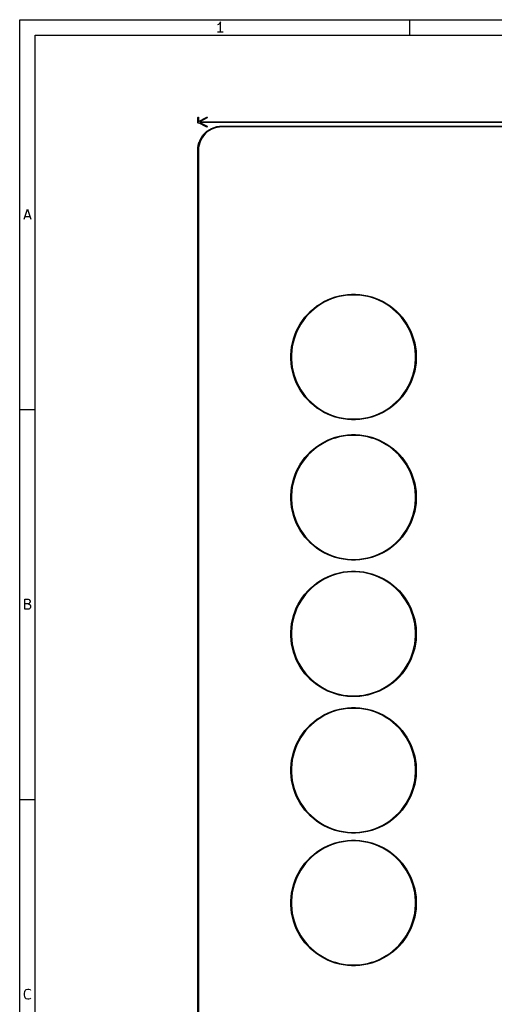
# Model space of a CAD drawing. Header units: inches. Extents: x 0.4 to 11.3, y -7.9 to -0.4.
# Tile 2 of 6: x 0.4 to 2.8, y -5.4 to -0.4. Entities that reach past the tile are written whole.
import ezdxf

# ---------------------------------------------------------------- set-up
doc = ezdxf.new("R2010")
doc.units = ezdxf.units.IN
doc.header["$MEASUREMENT"] = 0
doc.layers.add('Adhesive', color=254, linetype='CONTINUOUS', true_color=0xb4dbd2)

msp = doc.modelspace()

# ---------------------------------------------------------------- linework, layer by layer
at = {"layer": 'Adhesive', "linetype": 'CONTINUOUS'}
for p, q in [((1.2924, -0.8875), (1.2926, -0.8868)), ((1.2924, -0.9135), (1.2924, -0.8875)), ((1.2926, -0.8868), (1.2937, -0.8857)), ((1.2937, -0.8857), (1.2952, -0.8857)), ((1.2952, -0.8857), (1.2962, -0.8868)), ((1.2962, -0.8868), (1.2964, -0.8875)), ((1.2964, -0.9074), (1.3379, -0.8858)), ((1.2964, -0.8875), (1.2964, -0.9074)), ((1.3397, -0.8893), (1.3025, -0.9087)), ((1.3379, -0.8858), (1.3386, -0.8856)), ((1.3386, -0.8856), (1.34, -0.886)), ((1.3403, -0.8888), (1.3397, -0.8893)), ((1.34, -0.886), (1.3407, -0.8874)), ((1.3407, -0.8874), (1.3403, -0.8888)), ((1.2926, -0.9142), (1.2924, -0.9135)), ((1.2937, -0.9153), (1.2926, -0.9142)), ((1.2952, -0.9153), (1.2937, -0.9153)), ((1.2962, -0.9142), (1.2952, -0.9153)), ((1.2963, -0.9138), (1.2962, -0.9142)), ((1.3379, -0.9355), (1.2963, -0.9138)), ((1.3025, -0.9087), (10.5457, -0.9087)), ((10.5457, -0.9126), (1.3025, -0.9126)), ((1.3025, -0.9126), (1.3397, -0.932)), ((1.3386, -0.9357), (1.3379, -0.9355)), ((1.34, -0.9352), (1.3386, -0.9357)), ((1.3397, -0.932), (1.3403, -0.9325)), ((1.3407, -0.9339), (1.34, -0.9352)), ((1.3403, -0.9325), (1.3407, -0.9339)), ((1.3496, -0.949), (1.3617, -0.9425)), ((1.3617, -0.9425), (1.3618, -0.9425)), ((1.3618, -0.9425), (1.3619, -0.9424)), ((1.3619, -0.9424), (1.3746, -0.9373)), ((1.376, -0.941), (1.3634, -0.946)), ((1.3746, -0.9373), (1.3748, -0.9373)), ((1.3748, -0.9373), (1.3749, -0.9373)), ((1.3749, -0.9373), (1.3881, -0.9337)), ((1.389, -0.9375), (1.376, -0.941)), ((1.3881, -0.9337), (1.3882, -0.9337)), ((1.3882, -0.9337), (1.3884, -0.9337)), ((1.3884, -0.9337), (1.4019, -0.9317)), ((1.4024, -0.9356), (1.389, -0.9375)), ((1.4019, -0.9317), (1.402, -0.9317)), ((1.402, -0.9317), (1.4021, -0.9316)), ((1.4021, -0.9316), (1.4124, -0.9312)), ((1.4126, -0.9351), (1.4024, -0.9356)), ((1.4124, -0.9312), (1.4125, -0.9312)), ((1.4125, -0.9312), (1.4125, -0.9312)), ((1.4125, -0.9312), (10.4356, -0.9312)), ((10.4356, -0.9351), (1.4126, -0.9351)), ((1.3037, -1.0004), (1.3103, -0.9883)), ((1.3137, -0.9903), (1.3073, -1.0022)), ((1.3103, -0.9882), (1.3104, -0.9881)), ((1.3103, -0.9883), (1.3103, -0.9882)), ((1.3104, -0.9881), (1.3183, -0.9769)), ((1.3214, -0.9792), (1.3137, -0.9903)), ((1.3183, -0.9768), (1.3184, -0.9767)), ((1.3183, -0.9769), (1.3183, -0.9768)), ((1.3184, -0.9767), (1.3275, -0.9664)), ((1.3304, -0.9691), (1.3214, -0.9792)), ((1.3275, -0.9664), (1.3276, -0.9664)), ((1.3276, -0.9664), (1.3277, -0.9663)), ((1.3277, -0.9663), (1.338, -0.9572)), ((1.3405, -0.9602), (1.3304, -0.9691)), ((1.338, -0.9572), (1.3381, -0.9571)), ((1.3381, -0.957), (1.3494, -0.9491)), ((1.3381, -0.9571), (1.3381, -0.957)), ((1.3516, -0.9524), (1.3405, -0.9602)), ((1.3494, -0.9491), (1.3495, -0.9491)), ((1.3495, -0.9491), (1.3496, -0.949)), ((1.3634, -0.946), (1.3516, -0.9524)), ((1.2924, -1.0512), (1.2929, -1.0409)), ((1.2929, -1.0407), (1.2949, -1.0271)), ((1.2929, -1.0408), (1.2929, -1.0407)), ((1.2929, -1.0409), (1.2929, -1.0408)), ((1.2949, -1.0269), (1.2985, -1.0136)), ((1.2949, -1.027), (1.2949, -1.0269)), ((1.2949, -1.0271), (1.2949, -1.027)), ((1.2968, -1.0412), (1.2964, -1.0513)), ((1.2988, -1.0278), (1.2968, -1.0412)), ((1.2985, -1.0136), (1.2986, -1.0135)), ((1.2986, -1.0134), (1.3036, -1.0006)), ((1.2986, -1.0135), (1.2986, -1.0134)), ((1.3023, -1.0147), (1.2988, -1.0278)), ((1.3073, -1.0022), (1.3023, -1.0147)), ((1.3036, -1.0006), (1.3037, -1.0005)), ((1.3037, -1.0005), (1.3037, -1.0004)), ((1.2924, -1.0513), (1.2924, -1.0512)), ((1.2924, -1.0512), (1.2924, -1.0512)), ((1.2924, -6.1086), (1.2924, -1.0513)), ((1.2964, -1.0513), (1.2964, -6.1086)), ((1.9862, -1.7932), (2.0063, -1.7878)), ((2.0063, -1.7878), (2.0266, -1.7838)), ((2.0272, -1.7875), (2.0071, -1.7915)), ((2.0266, -1.7838), (2.0472, -1.7811)), ((2.0476, -1.7848), (2.0272, -1.7875)), ((2.0472, -1.7811), (2.0679, -1.7797)), ((2.068, -1.7835), (2.0476, -1.7848)), ((2.0679, -1.7797), (2.0886, -1.7797)), ((2.0885, -1.7835), (2.068, -1.7835)), ((2.1089, -1.7848), (2.0885, -1.7835)), ((2.0886, -1.7797), (2.1093, -1.7811)), ((2.1293, -1.7875), (2.1089, -1.7848)), ((2.1093, -1.7811), (2.1299, -1.7838)), ((2.1494, -1.7915), (2.1293, -1.7875)), ((2.1299, -1.7838), (2.1502, -1.7878)), ((2.1502, -1.7878), (2.1702, -1.7932)), ((1.8772, -1.8515), (1.8936, -1.8388)), ((1.8936, -1.8388), (1.9109, -1.8273)), ((1.9129, -1.8305), (1.8958, -1.8419)), ((1.9109, -1.8273), (1.9288, -1.817)), ((1.9306, -1.8203), (1.9129, -1.8305)), ((1.9288, -1.817), (1.9474, -1.8078)), ((1.949, -1.8112), (1.9306, -1.8203)), ((1.9474, -1.8078), (1.9666, -1.7998)), ((1.9679, -1.8034), (1.949, -1.8112)), ((1.9666, -1.7998), (1.9862, -1.7932)), ((1.9873, -1.7968), (1.9679, -1.8034)), ((2.0071, -1.7915), (1.9873, -1.7968)), ((2.1692, -1.7968), (2.1494, -1.7915)), ((2.1886, -1.8034), (2.1692, -1.7968)), ((2.1702, -1.7932), (2.1899, -1.7998)), ((2.2075, -1.8112), (2.1886, -1.8034)), ((2.1899, -1.7998), (2.209, -1.8078)), ((2.2259, -1.8203), (2.2075, -1.8112)), ((2.209, -1.8078), (2.2276, -1.817)), ((2.2436, -1.8305), (2.2259, -1.8203)), ((2.2276, -1.817), (2.2456, -1.8273)), ((2.2607, -1.8419), (2.2436, -1.8305)), ((2.2456, -1.8273), (2.2629, -1.8388)), ((2.2629, -1.8388), (2.2793, -1.8515)), ((1.8333, -1.8954), (1.8469, -1.8798)), ((1.8497, -1.8824), (1.8362, -1.8978)), ((1.8469, -1.8798), (1.8616, -1.8651)), ((1.8642, -1.8679), (1.8497, -1.8824)), ((1.8616, -1.8651), (1.8772, -1.8515)), ((1.8796, -1.8544), (1.8642, -1.8679)), ((1.8958, -1.8419), (1.8796, -1.8544)), ((2.2769, -1.8544), (2.2607, -1.8419)), ((2.2923, -1.8679), (2.2769, -1.8544)), ((2.2793, -1.8515), (2.2949, -1.8651)), ((2.3068, -1.8824), (2.2923, -1.8679)), ((2.2949, -1.8651), (2.3096, -1.8798)), ((2.3203, -1.8978), (2.3068, -1.8824)), ((2.3096, -1.8798), (2.3232, -1.8954)), ((1.7987, -1.9471), (1.8091, -1.9291)), ((1.8123, -1.9311), (1.8021, -1.9488)), ((1.8091, -1.9291), (1.8206, -1.9119)), ((1.8237, -1.914), (1.8123, -1.9311)), ((1.8206, -1.9119), (1.8333, -1.8954)), ((1.8362, -1.8978), (1.8237, -1.914)), ((2.3328, -1.914), (2.3203, -1.8978)), ((2.3232, -1.8954), (2.3359, -1.9119)), ((2.3442, -1.9311), (2.3328, -1.914)), ((2.3359, -1.9119), (2.3474, -1.9291)), ((2.3544, -1.9488), (2.3442, -1.9311)), ((2.3474, -1.9291), (2.3578, -1.9471)), ((1.775, -2.0045), (1.7816, -1.9848)), ((1.7852, -1.9861), (1.7786, -2.0056)), ((1.7816, -1.9848), (1.7896, -1.9657)), ((1.793, -1.9672), (1.7852, -1.9861)), ((1.7896, -1.9657), (1.7987, -1.9471)), ((1.8021, -1.9488), (1.793, -1.9672)), ((2.3635, -1.9672), (2.3544, -1.9488)), ((2.3578, -1.9471), (2.3669, -1.9657)), ((2.3713, -1.9861), (2.3635, -1.9672)), ((2.3669, -1.9657), (2.3749, -1.9848)), ((2.3779, -2.0056), (2.3713, -1.9861)), ((2.3749, -1.9848), (2.3815, -2.0045)), ((1.7656, -2.0448), (1.7696, -2.0245)), ((1.7733, -2.0253), (1.7693, -2.0454)), ((1.7696, -2.0245), (1.775, -2.0045)), ((1.7786, -2.0056), (1.7733, -2.0253)), ((2.3832, -2.0253), (2.3779, -2.0056)), ((2.3815, -2.0045), (2.3869, -2.0245)), ((2.3872, -2.0454), (2.3832, -2.0253)), ((2.3869, -2.0245), (2.3909, -2.0448)), ((1.7615, -2.0861), (1.7628, -2.0654)), ((1.7615, -2.0862), (1.7615, -2.0861)), ((1.7615, -2.1068), (1.7615, -2.0862)), ((1.7628, -2.0654), (1.7656, -2.0448)), ((1.7666, -2.0658), (1.7653, -2.0862)), ((1.7653, -2.0862), (1.7653, -2.1067)), ((1.7693, -2.0454), (1.7666, -2.0658)), ((2.3899, -2.0658), (2.3872, -2.0454)), ((2.3912, -2.0862), (2.3899, -2.0658)), ((2.3909, -2.0448), (2.3937, -2.0654)), ((2.3912, -2.1067), (2.3912, -2.0862)), ((2.3937, -2.0654), (2.395, -2.0861)), ((2.395, -2.0861), (2.395, -2.1068)), ((1.7628, -2.1275), (1.7615, -2.1068)), ((1.7656, -2.1481), (1.7628, -2.1275)), ((1.7653, -2.1067), (1.7666, -2.1272)), ((1.7666, -2.1272), (1.7693, -2.1475)), ((2.3872, -2.1475), (2.3899, -2.1272)), ((2.3899, -2.1272), (2.3912, -2.1067)), ((2.3937, -2.1275), (2.3909, -2.1481)), ((2.395, -2.1068), (2.3937, -2.1275)), ((1.7696, -2.1684), (1.7656, -2.1481)), ((1.7693, -2.1475), (1.7733, -2.1676)), ((1.775, -2.1885), (1.7696, -2.1684)), ((1.7733, -2.1676), (1.7786, -2.1874)), ((2.3779, -2.1874), (2.3832, -2.1676)), ((2.3869, -2.1684), (2.3815, -2.1885)), ((2.3832, -2.1676), (2.3872, -2.1475)), ((2.3909, -2.1481), (2.3869, -2.1684)), ((1.7816, -2.2081), (1.775, -2.1885)), ((1.7786, -2.1874), (1.7852, -2.2068)), ((1.7896, -2.2273), (1.7816, -2.2081)), ((1.7852, -2.2068), (1.793, -2.2257)), ((1.7987, -2.2459), (1.7896, -2.2273)), ((1.793, -2.2257), (1.8021, -2.2441)), ((2.3544, -2.2441), (2.3635, -2.2257)), ((2.3669, -2.2273), (2.3578, -2.2459)), ((2.3635, -2.2257), (2.3713, -2.2068)), ((2.3749, -2.2081), (2.3669, -2.2273)), ((2.3713, -2.2068), (2.3779, -2.1874)), ((2.3815, -2.1885), (2.3749, -2.2081)), ((1.8091, -2.2638), (1.7987, -2.2459)), ((1.8021, -2.2441), (1.8123, -2.2618)), ((1.8206, -2.2811), (1.8091, -2.2638)), ((1.8123, -2.2618), (1.8237, -2.2789)), ((1.8333, -2.2975), (1.8206, -2.2811)), ((1.8237, -2.2789), (1.8362, -2.2951)), ((2.3203, -2.2951), (2.3328, -2.2789)), ((2.3359, -2.2811), (2.3232, -2.2975)), ((2.3328, -2.2789), (2.3442, -2.2618)), ((2.3474, -2.2638), (2.3359, -2.2811)), ((2.3442, -2.2618), (2.3544, -2.2441)), ((2.3578, -2.2459), (2.3474, -2.2638)), ((1.8469, -2.3131), (1.8333, -2.2975)), ((1.8362, -2.2951), (1.8497, -2.3105)), ((1.8616, -2.3278), (1.8469, -2.3131)), ((1.8497, -2.3105), (1.8642, -2.325)), ((1.8772, -2.3414), (1.8616, -2.3278)), ((1.8642, -2.325), (1.8796, -2.3385)), ((2.2769, -2.3385), (2.2923, -2.325)), ((2.2949, -2.3278), (2.2793, -2.3414)), ((2.2923, -2.325), (2.3068, -2.3105)), ((2.3096, -2.3131), (2.2949, -2.3278)), ((2.3068, -2.3105), (2.3203, -2.2951)), ((2.3232, -2.2975), (2.3096, -2.3131)), ((1.8936, -2.3541), (1.8772, -2.3414)), ((1.8796, -2.3385), (1.8958, -2.351)), ((1.9109, -2.3656), (1.8936, -2.3541)), ((1.8958, -2.351), (1.9129, -2.3624)), ((1.9288, -2.376), (1.9109, -2.3656)), ((1.9129, -2.3624), (1.9306, -2.3726)), ((1.9474, -2.3851), (1.9288, -2.376)), ((1.9306, -2.3726), (1.949, -2.3817)), ((1.9666, -2.3931), (1.9474, -2.3851)), ((1.949, -2.3817), (1.9679, -2.3895)), ((2.1886, -2.3895), (2.2075, -2.3817)), ((2.209, -2.3851), (2.1899, -2.3931)), ((2.2075, -2.3817), (2.2259, -2.3726)), ((2.2276, -2.376), (2.209, -2.3851)), ((2.2259, -2.3726), (2.2436, -2.3624)), ((2.2456, -2.3656), (2.2276, -2.376)), ((2.2436, -2.3624), (2.2607, -2.351)), ((2.2629, -2.3541), (2.2456, -2.3656)), ((2.2607, -2.351), (2.2769, -2.3385)), ((2.2793, -2.3414), (2.2629, -2.3541)), ((1.9862, -2.3997), (1.9666, -2.3931)), ((1.9679, -2.3895), (1.9873, -2.3961)), ((2.0063, -2.4051), (1.9862, -2.3997)), ((1.9873, -2.3961), (2.0071, -2.4014)), ((2.0266, -2.4092), (2.0063, -2.4051)), ((2.0071, -2.4014), (2.0272, -2.4054)), ((2.0472, -2.4119), (2.0266, -2.4092)), ((2.0272, -2.4054), (2.0476, -2.4081)), ((2.0679, -2.4132), (2.0472, -2.4119)), ((2.0476, -2.4081), (2.068, -2.4094)), ((2.0886, -2.4132), (2.0679, -2.4132)), ((2.068, -2.4094), (2.0885, -2.4094)), ((2.0885, -2.4094), (2.1089, -2.4081)), ((2.1093, -2.4119), (2.0886, -2.4132)), ((2.1089, -2.4081), (2.1293, -2.4054)), ((2.1299, -2.4092), (2.1093, -2.4119)), ((2.1293, -2.4054), (2.1494, -2.4014)), ((2.1502, -2.4051), (2.1299, -2.4092)), ((2.1494, -2.4014), (2.1692, -2.3961)), ((2.1702, -2.3997), (2.1502, -2.4051)), ((2.1692, -2.3961), (2.1886, -2.3895)), ((2.1899, -2.3931), (2.1702, -2.3997)), ((1.9109, -2.536), (1.9288, -2.5256)), ((1.9306, -2.5289), (1.9129, -2.5392)), ((1.9288, -2.5256), (1.9474, -2.5164)), ((1.949, -2.5199), (1.9306, -2.5289)), ((1.9474, -2.5164), (1.9666, -2.5085)), ((1.9679, -2.512), (1.949, -2.5199)), ((1.9666, -2.5085), (1.9862, -2.5018)), ((1.9873, -2.5054), (1.9679, -2.512)), ((1.9862, -2.5018), (2.0063, -2.4965)), ((2.0071, -2.5001), (1.9873, -2.5054)), ((2.0063, -2.4965), (2.0266, -2.4924)), ((2.0272, -2.4961), (2.0071, -2.5001)), ((2.0266, -2.4924), (2.0472, -2.4897)), ((2.0476, -2.4935), (2.0272, -2.4961)), ((2.0472, -2.4897), (2.0679, -2.4884)), ((2.068, -2.4921), (2.0476, -2.4935)), ((2.0679, -2.4884), (2.0886, -2.4884)), ((2.0885, -2.4921), (2.068, -2.4921)), ((2.1089, -2.4935), (2.0885, -2.4921)), ((2.0886, -2.4884), (2.1093, -2.4897)), ((2.1293, -2.4961), (2.1089, -2.4935)), ((2.1093, -2.4897), (2.1299, -2.4924)), ((2.1494, -2.5001), (2.1293, -2.4961)), ((2.1299, -2.4924), (2.1502, -2.4965)), ((2.1692, -2.5054), (2.1494, -2.5001)), ((2.1502, -2.4965), (2.1702, -2.5018)), ((2.1886, -2.512), (2.1692, -2.5054)), ((2.1702, -2.5018), (2.1899, -2.5085)), ((2.2075, -2.5199), (2.1886, -2.512)), ((2.1899, -2.5085), (2.209, -2.5164)), ((2.2259, -2.5289), (2.2075, -2.5199)), ((2.209, -2.5164), (2.2276, -2.5256)), ((2.2436, -2.5392), (2.2259, -2.5289)), ((2.2276, -2.5256), (2.2456, -2.536)), ((1.8469, -2.5885), (1.8616, -2.5738)), ((1.8642, -2.5766), (1.8497, -2.591)), ((1.8616, -2.5738), (1.8772, -2.5601)), ((1.8796, -2.563), (1.8642, -2.5766)), ((1.8772, -2.5601), (1.8936, -2.5475)), ((1.8958, -2.5506), (1.8796, -2.563)), ((1.8936, -2.5475), (1.9109, -2.536)), ((1.9129, -2.5392), (1.8958, -2.5506)), ((2.2607, -2.5506), (2.2436, -2.5392)), ((2.2456, -2.536), (2.2629, -2.5475)), ((2.2769, -2.563), (2.2607, -2.5506)), ((2.2629, -2.5475), (2.2793, -2.5601)), ((2.2923, -2.5766), (2.2769, -2.563)), ((2.2793, -2.5601), (2.2949, -2.5738)), ((2.3068, -2.591), (2.2923, -2.5766)), ((2.2949, -2.5738), (2.3096, -2.5885)), ((1.8091, -2.6378), (1.8206, -2.6205)), ((1.8237, -2.6227), (1.8123, -2.6397)), ((1.8206, -2.6205), (1.8333, -2.6041)), ((1.8362, -2.6065), (1.8237, -2.6227)), ((1.8333, -2.6041), (1.8469, -2.5885)), ((1.8497, -2.591), (1.8362, -2.6065)), ((2.3203, -2.6065), (2.3068, -2.591)), ((2.3096, -2.5885), (2.3232, -2.6041)), ((2.3328, -2.6227), (2.3203, -2.6065)), ((2.3232, -2.6041), (2.3359, -2.6205)), ((2.3442, -2.6397), (2.3328, -2.6227)), ((2.3359, -2.6205), (2.3474, -2.6378)), ((1.7816, -2.6935), (1.7896, -2.6743)), ((1.793, -2.6759), (1.7852, -2.6948)), ((1.7896, -2.6743), (1.7987, -2.6557)), ((1.8021, -2.6575), (1.793, -2.6759)), ((1.7987, -2.6557), (1.8091, -2.6378)), ((1.8123, -2.6397), (1.8021, -2.6575)), ((2.3544, -2.6575), (2.3442, -2.6397)), ((2.3474, -2.6378), (2.3578, -2.6557)), ((2.3635, -2.6759), (2.3544, -2.6575)), ((2.3578, -2.6557), (2.3669, -2.6743)), ((2.3713, -2.6948), (2.3635, -2.6759)), ((2.3669, -2.6743), (2.3749, -2.6935)), ((1.7656, -2.7535), (1.7696, -2.7332)), ((1.7696, -2.7332), (1.775, -2.7131)), ((1.7786, -2.7142), (1.7733, -2.734)), ((1.775, -2.7131), (1.7816, -2.6935)), ((1.7852, -2.6948), (1.7786, -2.7142)), ((2.3779, -2.7142), (2.3713, -2.6948)), ((2.3749, -2.6935), (2.3815, -2.7131)), ((2.3832, -2.734), (2.3779, -2.7142)), ((2.3815, -2.7131), (2.3869, -2.7332)), ((2.3869, -2.7332), (2.3909, -2.7535)), ((1.7615, -2.7947), (1.7628, -2.7741)), ((1.7628, -2.7741), (1.7656, -2.7535)), ((1.7666, -2.7744), (1.7653, -2.7949)), ((1.7693, -2.7541), (1.7666, -2.7744)), ((1.7733, -2.734), (1.7693, -2.7541)), ((2.3872, -2.7541), (2.3832, -2.734)), ((2.3899, -2.7744), (2.3872, -2.7541)), ((2.3912, -2.7949), (2.3899, -2.7744)), ((2.3909, -2.7535), (2.3937, -2.7741)), ((2.3937, -2.7741), (2.395, -2.7947)), ((1.7615, -2.7949), (1.7615, -2.7947)), ((1.7615, -2.8155), (1.7615, -2.7949)), ((1.7628, -2.8362), (1.7615, -2.8155)), ((1.7653, -2.7949), (1.7653, -2.8154)), ((1.7653, -2.8154), (1.7666, -2.8358)), ((2.3899, -2.8358), (2.3912, -2.8154)), ((2.3912, -2.8154), (2.3912, -2.7949)), ((2.395, -2.8155), (2.3937, -2.8362)), ((2.395, -2.7947), (2.395, -2.8155)), ((1.7656, -2.8567), (1.7628, -2.8362)), ((1.7696, -2.8771), (1.7656, -2.8567)), ((1.7666, -2.8358), (1.7693, -2.8561)), ((1.7693, -2.8561), (1.7733, -2.8762)), ((1.775, -2.8971), (1.7696, -2.8771)), ((1.7733, -2.8762), (1.7786, -2.896)), ((2.3779, -2.896), (2.3832, -2.8762)), ((2.3869, -2.8771), (2.3815, -2.8971)), ((2.3832, -2.8762), (2.3872, -2.8561)), ((2.3909, -2.8567), (2.3869, -2.8771)), ((2.3872, -2.8561), (2.3899, -2.8358)), ((2.3937, -2.8362), (2.3909, -2.8567)), ((1.7816, -2.9168), (1.775, -2.8971)), ((1.7786, -2.896), (1.7852, -2.9154)), ((1.7896, -2.9359), (1.7816, -2.9168)), ((1.7852, -2.9154), (1.793, -2.9344)), ((2.3635, -2.9344), (2.3713, -2.9154)), ((2.3749, -2.9168), (2.3669, -2.9359)), ((2.3713, -2.9154), (2.3779, -2.896)), ((2.3815, -2.8971), (2.3749, -2.9168)), ((1.7987, -2.9545), (1.7896, -2.9359)), ((1.793, -2.9344), (1.8021, -2.9527)), ((1.8091, -2.9725), (1.7987, -2.9545)), ((1.8021, -2.9527), (1.8123, -2.9705)), ((1.8206, -2.9897), (1.8091, -2.9725)), ((1.8123, -2.9705), (1.8237, -2.9875)), ((2.3328, -2.9875), (2.3442, -2.9705)), ((2.3474, -2.9725), (2.3359, -2.9897)), ((2.3442, -2.9705), (2.3544, -2.9527)), ((2.3578, -2.9545), (2.3474, -2.9725)), ((2.3544, -2.9527), (2.3635, -2.9344)), ((2.3669, -2.9359), (2.3578, -2.9545)), ((1.8333, -3.0062), (1.8206, -2.9897)), ((1.8237, -2.9875), (1.8362, -3.0038)), ((1.8469, -3.0218), (1.8333, -3.0062)), ((1.8362, -3.0038), (1.8497, -3.0192)), ((1.8616, -3.0364), (1.8469, -3.0218)), ((1.8497, -3.0192), (1.8642, -3.0337)), ((2.2923, -3.0337), (2.3068, -3.0192)), ((2.3096, -3.0218), (2.2949, -3.0364)), ((2.3068, -3.0192), (2.3203, -3.0038)), ((2.3232, -3.0062), (2.3096, -3.0218)), ((2.3203, -3.0038), (2.3328, -2.9875)), ((2.3359, -2.9897), (2.3232, -3.0062)), ((1.8772, -3.0501), (1.8616, -3.0364)), ((1.8642, -3.0337), (1.8796, -3.0472)), ((1.8936, -3.0627), (1.8772, -3.0501)), ((1.8796, -3.0472), (1.8958, -3.0597)), ((1.9109, -3.0743), (1.8936, -3.0627)), ((1.8958, -3.0597), (1.9129, -3.0711)), ((1.9288, -3.0846), (1.9109, -3.0743)), ((1.9129, -3.0711), (1.9306, -3.0813)), ((1.9306, -3.0813), (1.949, -3.0904)), ((2.2075, -3.0904), (2.2259, -3.0813)), ((2.2259, -3.0813), (2.2436, -3.0711)), ((2.2456, -3.0743), (2.2276, -3.0846)), ((2.2436, -3.0711), (2.2607, -3.0597)), ((2.2629, -3.0627), (2.2456, -3.0743)), ((2.2607, -3.0597), (2.2769, -3.0472)), ((2.2793, -3.0501), (2.2629, -3.0627)), ((2.2769, -3.0472), (2.2923, -3.0337)), ((2.2949, -3.0364), (2.2793, -3.0501)), ((1.9474, -3.0938), (1.9288, -3.0846)), ((1.9666, -3.1017), (1.9474, -3.0938)), ((1.949, -3.0904), (1.9679, -3.0982)), ((1.9862, -3.1084), (1.9666, -3.1017)), ((1.9679, -3.0982), (1.9873, -3.1048)), ((2.0063, -3.1138), (1.9862, -3.1084)), ((1.9873, -3.1048), (2.0071, -3.1101)), ((2.0266, -3.1178), (2.0063, -3.1138)), ((2.0071, -3.1101), (2.0272, -3.1141)), ((2.0472, -3.1205), (2.0266, -3.1178)), ((2.0272, -3.1141), (2.0476, -3.1168)), ((2.0679, -3.1219), (2.0472, -3.1205)), ((2.0476, -3.1168), (2.068, -3.1181)), ((2.0886, -3.1219), (2.0679, -3.1219)), ((2.068, -3.1181), (2.0885, -3.1181)), ((2.0885, -3.1181), (2.1089, -3.1168)), ((2.1093, -3.1205), (2.0886, -3.1219)), ((2.1089, -3.1168), (2.1293, -3.1141)), ((2.1299, -3.1178), (2.1093, -3.1205)), ((2.1293, -3.1141), (2.1494, -3.1101)), ((2.1502, -3.1138), (2.1299, -3.1178)), ((2.1494, -3.1101), (2.1692, -3.1048)), ((2.1702, -3.1084), (2.1502, -3.1138)), ((2.1692, -3.1048), (2.1886, -3.0982)), ((2.1899, -3.1017), (2.1702, -3.1084)), ((2.1886, -3.0982), (2.2075, -3.0904)), ((2.209, -3.0938), (2.1899, -3.1017)), ((2.2276, -3.0846), (2.209, -3.0938)), ((2.0266, -3.1814), (2.0472, -3.1787)), ((2.0472, -3.1787), (2.0679, -3.1773)), ((2.0679, -3.1773), (2.0886, -3.1773)), ((2.0886, -3.1773), (2.1093, -3.1787)), ((2.1093, -3.1787), (2.1299, -3.1814)), ((1.8936, -3.2365), (1.9109, -3.225)), ((1.9129, -3.2282), (1.8958, -3.2395)), ((1.9109, -3.225), (1.9288, -3.2146)), ((1.9306, -3.2179), (1.9129, -3.2282)), ((1.9288, -3.2146), (1.9474, -3.2054)), ((1.949, -3.2088), (1.9306, -3.2179)), ((1.9474, -3.2054), (1.9666, -3.1975)), ((1.9679, -3.201), (1.949, -3.2088)), ((1.9666, -3.1975), (1.9862, -3.1908)), ((1.9873, -3.1944), (1.9679, -3.201)), ((1.9862, -3.1908), (2.0063, -3.1854)), ((2.0071, -3.1891), (1.9873, -3.1944)), ((2.0063, -3.1854), (2.0266, -3.1814)), ((2.0272, -3.1851), (2.0071, -3.1891)), ((2.0476, -3.1824), (2.0272, -3.1851)), ((2.068, -3.1811), (2.0476, -3.1824)), ((2.0885, -3.1811), (2.068, -3.1811)), ((2.1089, -3.1824), (2.0885, -3.1811)), ((2.1293, -3.1851), (2.1089, -3.1824)), ((2.1494, -3.1891), (2.1293, -3.1851)), ((2.1299, -3.1814), (2.1502, -3.1854)), ((2.1692, -3.1944), (2.1494, -3.1891)), ((2.1502, -3.1854), (2.1702, -3.1908)), ((2.1886, -3.201), (2.1692, -3.1944)), ((2.1702, -3.1908), (2.1899, -3.1975)), ((2.2075, -3.2088), (2.1886, -3.201)), ((2.1899, -3.1975), (2.209, -3.2054)), ((2.2259, -3.2179), (2.2075, -3.2088)), ((2.209, -3.2054), (2.2276, -3.2146)), ((2.2436, -3.2282), (2.2259, -3.2179)), ((2.2276, -3.2146), (2.2456, -3.225)), ((2.2607, -3.2395), (2.2436, -3.2282)), ((2.2456, -3.225), (2.2629, -3.2365)), ((1.8333, -3.293), (1.8469, -3.2774)), ((1.8497, -3.28), (1.8362, -3.2954)), ((1.8469, -3.2774), (1.8616, -3.2628)), ((1.8642, -3.2655), (1.8497, -3.28)), ((1.8616, -3.2628), (1.8772, -3.2491)), ((1.8796, -3.252), (1.8642, -3.2655)), ((1.8772, -3.2491), (1.8936, -3.2365)), ((1.8958, -3.2395), (1.8796, -3.252)), ((2.2769, -3.252), (2.2607, -3.2395)), ((2.2629, -3.2365), (2.2793, -3.2491)), ((2.2923, -3.2655), (2.2769, -3.252)), ((2.2793, -3.2491), (2.2949, -3.2628)), ((2.3068, -3.28), (2.2923, -3.2655)), ((2.2949, -3.2628), (2.3096, -3.2774)), ((2.3203, -3.2954), (2.3068, -3.28)), ((2.3096, -3.2774), (2.3232, -3.293)), ((1.7987, -3.3447), (1.8091, -3.3267)), ((1.8123, -3.3287), (1.8021, -3.3465)), ((1.8091, -3.3267), (1.8206, -3.3095)), ((1.8237, -3.3117), (1.8123, -3.3287)), ((1.8206, -3.3095), (1.8333, -3.293)), ((1.8362, -3.2954), (1.8237, -3.3117)), ((2.3328, -3.3117), (2.3203, -3.2954)), ((2.3232, -3.293), (2.3359, -3.3095)), ((2.3442, -3.3287), (2.3328, -3.3117)), ((2.3359, -3.3095), (2.3474, -3.3267)), ((2.3544, -3.3465), (2.3442, -3.3287)), ((2.3474, -3.3267), (2.3578, -3.3447)), ((1.7816, -3.3825), (1.7896, -3.3633)), ((1.793, -3.3649), (1.7852, -3.3838)), ((1.7896, -3.3633), (1.7987, -3.3447)), ((1.8021, -3.3465), (1.793, -3.3649)), ((2.3635, -3.3649), (2.3544, -3.3465)), ((2.3578, -3.3447), (2.3669, -3.3633)), ((2.3713, -3.3838), (2.3635, -3.3649)), ((2.3669, -3.3633), (2.3749, -3.3825)), ((1.7656, -3.4425), (1.7696, -3.4221)), ((1.7733, -3.423), (1.7693, -3.4431)), ((1.7696, -3.4221), (1.775, -3.4021)), ((1.7786, -3.4032), (1.7733, -3.423)), ((1.775, -3.4021), (1.7816, -3.3825)), ((1.7852, -3.3838), (1.7786, -3.4032)), ((2.3779, -3.4032), (2.3713, -3.3838)), ((2.3749, -3.3825), (2.3815, -3.4021)), ((2.3832, -3.423), (2.3779, -3.4032)), ((2.3815, -3.4021), (2.3869, -3.4221)), ((2.3872, -3.4431), (2.3832, -3.423)), ((2.3869, -3.4221), (2.3909, -3.4425)), ((1.7615, -3.4837), (1.7628, -3.463)), ((1.7628, -3.463), (1.7656, -3.4425)), ((1.7666, -3.4634), (1.7653, -3.4838)), ((1.7693, -3.4431), (1.7666, -3.4634)), ((2.3899, -3.4634), (2.3872, -3.4431)), ((2.3912, -3.4838), (2.3899, -3.4634)), ((2.3909, -3.4425), (2.3937, -3.463)), ((2.3937, -3.463), (2.395, -3.4837)), ((1.7615, -3.4838), (1.7615, -3.4837)), ((1.7615, -3.5045), (1.7615, -3.4838)), ((1.7628, -3.5252), (1.7615, -3.5045)), ((1.7656, -3.5457), (1.7628, -3.5252)), ((1.7653, -3.4838), (1.7653, -3.5043)), ((1.7653, -3.5043), (1.7666, -3.5248)), ((1.7666, -3.5248), (1.7693, -3.5451)), ((2.3872, -3.5451), (2.3899, -3.5248)), ((2.3899, -3.5248), (2.3912, -3.5043)), ((2.3937, -3.5252), (2.3909, -3.5457)), ((2.3912, -3.5043), (2.3912, -3.4838)), ((2.395, -3.5045), (2.3937, -3.5252)), ((2.395, -3.4837), (2.395, -3.5045)), ((1.7696, -3.5661), (1.7656, -3.5457)), ((1.7693, -3.5451), (1.7733, -3.5652)), ((1.775, -3.5861), (1.7696, -3.5661)), ((1.7733, -3.5652), (1.7786, -3.585)), ((2.3779, -3.585), (2.3832, -3.5652)), ((2.3869, -3.5661), (2.3815, -3.5861)), ((2.3832, -3.5652), (2.3872, -3.5451)), ((2.3909, -3.5457), (2.3869, -3.5661)), ((1.7816, -3.6057), (1.775, -3.5861)), ((1.7786, -3.585), (1.7852, -3.6044)), ((1.7896, -3.6249), (1.7816, -3.6057)), ((1.7852, -3.6044), (1.793, -3.6233)), ((1.7987, -3.6435), (1.7896, -3.6249)), ((1.793, -3.6233), (1.8021, -3.6417)), ((2.3544, -3.6417), (2.3635, -3.6233)), ((2.3669, -3.6249), (2.3578, -3.6435)), ((2.3635, -3.6233), (2.3713, -3.6044)), ((2.3749, -3.6057), (2.3669, -3.6249)), ((2.3713, -3.6044), (2.3779, -3.585)), ((2.3815, -3.5861), (2.3749, -3.6057)), ((1.8091, -3.6615), (1.7987, -3.6435)), ((1.8021, -3.6417), (1.8123, -3.6595)), ((1.8206, -3.6787), (1.8091, -3.6615)), ((1.8123, -3.6595), (1.8237, -3.6765)), ((1.8237, -3.6765), (1.8362, -3.6928)), ((2.3203, -3.6928), (2.3328, -3.6765)), ((2.3328, -3.6765), (2.3442, -3.6595)), ((2.3474, -3.6615), (2.3359, -3.6787)), ((2.3442, -3.6595), (2.3544, -3.6417)), ((2.3578, -3.6435), (2.3474, -3.6615)), ((1.8333, -3.6952), (1.8206, -3.6787)), ((1.8469, -3.7107), (1.8333, -3.6952)), ((1.8362, -3.6928), (1.8497, -3.7082)), ((1.8616, -3.7254), (1.8469, -3.7107)), ((1.8497, -3.7082), (1.8642, -3.7227)), ((1.8772, -3.7391), (1.8616, -3.7254)), ((1.8642, -3.7227), (1.8796, -3.7362)), ((2.2769, -3.7362), (2.2923, -3.7227)), ((2.2949, -3.7254), (2.2793, -3.7391)), ((2.2923, -3.7227), (2.3068, -3.7082)), ((2.3096, -3.7107), (2.2949, -3.7254)), ((2.3068, -3.7082), (2.3203, -3.6928)), ((2.3232, -3.6952), (2.3096, -3.7107)), ((2.3359, -3.6787), (2.3232, -3.6952)), ((1.8936, -3.7517), (1.8772, -3.7391)), ((1.8796, -3.7362), (1.8958, -3.7486)), ((1.9109, -3.7632), (1.8936, -3.7517)), ((1.8958, -3.7486), (1.9129, -3.76)), ((1.9288, -3.7736), (1.9109, -3.7632)), ((1.9129, -3.76), (1.9306, -3.7703)), ((1.9474, -3.7828), (1.9288, -3.7736)), ((1.9306, -3.7703), (1.949, -3.7793)), ((2.2075, -3.7793), (2.2259, -3.7703)), ((2.2276, -3.7736), (2.209, -3.7828)), ((2.2259, -3.7703), (2.2436, -3.76)), ((2.2456, -3.7632), (2.2276, -3.7736)), ((2.2436, -3.76), (2.2607, -3.7486)), ((2.2629, -3.7517), (2.2456, -3.7632)), ((2.2607, -3.7486), (2.2769, -3.7362)), ((2.2793, -3.7391), (2.2629, -3.7517)), ((1.9666, -3.7907), (1.9474, -3.7828)), ((1.949, -3.7793), (1.9679, -3.7872)), ((1.9862, -3.7974), (1.9666, -3.7907)), ((1.9679, -3.7872), (1.9873, -3.7938)), ((2.0063, -3.8027), (1.9862, -3.7974)), ((1.9873, -3.7938), (2.0071, -3.7991)), ((2.0266, -3.8068), (2.0063, -3.8027)), ((2.0071, -3.7991), (2.0272, -3.8031)), ((2.0472, -3.8095), (2.0266, -3.8068)), ((2.0272, -3.8031), (2.0476, -3.8057)), ((2.0679, -3.8109), (2.0472, -3.8095)), ((2.0476, -3.8057), (2.068, -3.8071)), ((2.0886, -3.8109), (2.0679, -3.8109)), ((2.068, -3.8071), (2.0885, -3.8071)), ((2.0885, -3.8071), (2.1089, -3.8057)), ((2.1093, -3.8095), (2.0886, -3.8109)), ((2.1089, -3.8057), (2.1293, -3.8031)), ((2.1299, -3.8068), (2.1093, -3.8095)), ((2.1293, -3.8031), (2.1494, -3.7991)), ((2.1502, -3.8027), (2.1299, -3.8068)), ((2.1494, -3.7991), (2.1692, -3.7938)), ((2.1702, -3.7974), (2.1502, -3.8027)), ((2.1692, -3.7938), (2.1886, -3.7872)), ((2.1899, -3.7907), (2.1702, -3.7974)), ((2.1886, -3.7872), (2.2075, -3.7793)), ((2.209, -3.7828), (2.1899, -3.7907)), ((1.9862, -3.8798), (2.0063, -3.8744)), ((2.0063, -3.8744), (2.0266, -3.8704)), ((2.0272, -3.8741), (2.0071, -3.8781)), ((2.0266, -3.8704), (2.0472, -3.8677)), ((2.0476, -3.8714), (2.0272, -3.8741)), ((2.0472, -3.8677), (2.0679, -3.8663)), ((2.068, -3.8701), (2.0476, -3.8714)), ((2.0679, -3.8663), (2.0886, -3.8663)), ((2.0885, -3.8701), (2.068, -3.8701)), ((2.1089, -3.8714), (2.0885, -3.8701)), ((2.0886, -3.8663), (2.1093, -3.8677)), ((2.1293, -3.8741), (2.1089, -3.8714)), ((2.1093, -3.8677), (2.1299, -3.8704)), ((2.1494, -3.8781), (2.1293, -3.8741)), ((2.1299, -3.8704), (2.1502, -3.8744)), ((2.1502, -3.8744), (2.1702, -3.8798)), ((1.8772, -3.9381), (1.8936, -3.9255)), ((1.8936, -3.9255), (1.9109, -3.9139)), ((1.9129, -3.9171), (1.8958, -3.9285)), ((1.9109, -3.9139), (1.9288, -3.9036)), ((1.9306, -3.9069), (1.9129, -3.9171)), ((1.9288, -3.9036), (1.9474, -3.8944)), ((1.949, -3.8978), (1.9306, -3.9069)), ((1.9474, -3.8944), (1.9666, -3.8865)), ((1.9679, -3.89), (1.949, -3.8978)), ((1.9666, -3.8865), (1.9862, -3.8798)), ((1.9873, -3.8834), (1.9679, -3.89)), ((2.0071, -3.8781), (1.9873, -3.8834)), ((2.1692, -3.8834), (2.1494, -3.8781)), ((2.1886, -3.89), (2.1692, -3.8834)), ((2.1702, -3.8798), (2.1899, -3.8865)), ((2.2075, -3.8978), (2.1886, -3.89)), ((2.1899, -3.8865), (2.209, -3.8944)), ((2.2259, -3.9069), (2.2075, -3.8978)), ((2.209, -3.8944), (2.2276, -3.9036)), ((2.2436, -3.9171), (2.2259, -3.9069)), ((2.2276, -3.9036), (2.2456, -3.9139)), ((2.2607, -3.9285), (2.2436, -3.9171)), ((2.2456, -3.9139), (2.2629, -3.9255)), ((2.2629, -3.9255), (2.2793, -3.9381)), ((1.8333, -3.982), (1.8469, -3.9664)), ((1.8497, -3.969), (1.8362, -3.9844)), ((1.8469, -3.9664), (1.8616, -3.9518)), ((1.8642, -3.9545), (1.8497, -3.969)), ((1.8616, -3.9518), (1.8772, -3.9381)), ((1.8796, -3.941), (1.8642, -3.9545)), ((1.8958, -3.9285), (1.8796, -3.941)), ((2.2769, -3.941), (2.2607, -3.9285)), ((2.2923, -3.9545), (2.2769, -3.941)), ((2.2793, -3.9381), (2.2949, -3.9518)), ((2.3068, -3.969), (2.2923, -3.9545)), ((2.2949, -3.9518), (2.3096, -3.9664)), ((2.3203, -3.9844), (2.3068, -3.969)), ((2.3096, -3.9664), (2.3232, -3.982)), ((1.7987, -4.0337), (1.8091, -4.0157)), ((1.8123, -4.0177), (1.8021, -4.0354)), ((1.8091, -4.0157), (1.8206, -3.9985)), ((1.8237, -4.0007), (1.8123, -4.0177)), ((1.8206, -3.9985), (1.8333, -3.982)), ((1.8362, -3.9844), (1.8237, -4.0007)), ((2.3328, -4.0007), (2.3203, -3.9844)), ((2.3232, -3.982), (2.3359, -3.9985)), ((2.3442, -4.0177), (2.3328, -4.0007)), ((2.3359, -3.9985), (2.3474, -4.0157)), ((2.3544, -4.0354), (2.3442, -4.0177)), ((2.3474, -4.0157), (2.3578, -4.0337)), ((1.775, -4.0911), (1.7816, -4.0714)), ((1.7852, -4.0728), (1.7786, -4.0922)), ((1.7816, -4.0714), (1.7896, -4.0523)), ((1.793, -4.0538), (1.7852, -4.0728)), ((1.7896, -4.0523), (1.7987, -4.0337)), ((1.8021, -4.0354), (1.793, -4.0538)), ((2.3635, -4.0538), (2.3544, -4.0354)), ((2.3578, -4.0337), (2.3669, -4.0523)), ((2.3713, -4.0728), (2.3635, -4.0538)), ((2.3669, -4.0523), (2.3749, -4.0714)), ((2.3779, -4.0922), (2.3713, -4.0728)), ((2.3749, -4.0714), (2.3815, -4.0911)), ((1.7656, -4.1314), (1.7696, -4.1111)), ((1.7733, -4.112), (1.7693, -4.1321)), ((1.7696, -4.1111), (1.775, -4.0911)), ((1.7786, -4.0922), (1.7733, -4.112)), ((2.3832, -4.112), (2.3779, -4.0922)), ((2.3815, -4.0911), (2.3869, -4.1111)), ((2.3872, -4.1321), (2.3832, -4.112)), ((2.3869, -4.1111), (2.3909, -4.1314)), ((1.7615, -4.1727), (1.7628, -4.152)), ((1.7615, -4.1728), (1.7615, -4.1727)), ((1.7615, -4.1934), (1.7615, -4.1728)), ((1.7628, -4.152), (1.7656, -4.1314)), ((1.7666, -4.1524), (1.7653, -4.1728)), ((1.7653, -4.1728), (1.7653, -4.1933)), ((1.7693, -4.1321), (1.7666, -4.1524)), ((2.3899, -4.1524), (2.3872, -4.1321)), ((2.3912, -4.1728), (2.3899, -4.1524)), ((2.3909, -4.1314), (2.3937, -4.152)), ((2.3912, -4.1933), (2.3912, -4.1728)), ((2.3937, -4.152), (2.395, -4.1727)), ((2.395, -4.1727), (2.395, -4.1934)), ((1.7628, -4.2141), (1.7615, -4.1934)), ((1.7656, -4.2347), (1.7628, -4.2141)), ((1.7653, -4.1933), (1.7666, -4.2138)), ((1.7666, -4.2138), (1.7693, -4.2341)), ((2.3872, -4.2341), (2.3899, -4.2138)), ((2.3899, -4.2138), (2.3912, -4.1933)), ((2.3937, -4.2141), (2.3909, -4.2347)), ((2.395, -4.1934), (2.3937, -4.2141)), ((1.7696, -4.255), (1.7656, -4.2347)), ((1.7693, -4.2341), (1.7733, -4.2542)), ((1.775, -4.2751), (1.7696, -4.255)), ((1.7733, -4.2542), (1.7786, -4.274)), ((1.7786, -4.274), (1.7852, -4.2934)), ((2.3713, -4.2934), (2.3779, -4.274)), ((2.3779, -4.274), (2.3832, -4.2542)), ((2.3869, -4.255), (2.3815, -4.2751)), ((2.3832, -4.2542), (2.3872, -4.2341)), ((2.3909, -4.2347), (2.3869, -4.255)), ((1.7816, -4.2947), (1.775, -4.2751)), ((1.7896, -4.3139), (1.7816, -4.2947)), ((1.7852, -4.2934), (1.793, -4.3123)), ((1.7987, -4.3325), (1.7896, -4.3139)), ((1.793, -4.3123), (1.8021, -4.3307)), ((2.3544, -4.3307), (2.3635, -4.3123)), ((2.3669, -4.3139), (2.3578, -4.3325)), ((2.3635, -4.3123), (2.3713, -4.2934)), ((2.3749, -4.2947), (2.3669, -4.3139)), ((2.3815, -4.2751), (2.3749, -4.2947)), ((1.8091, -4.3504), (1.7987, -4.3325)), ((1.8021, -4.3307), (1.8123, -4.3484)), ((1.8206, -4.3677), (1.8091, -4.3504)), ((1.8123, -4.3484), (1.8237, -4.3655)), ((1.8333, -4.3841), (1.8206, -4.3677)), ((1.8237, -4.3655), (1.8362, -4.3817)), ((2.3203, -4.3817), (2.3328, -4.3655)), ((2.3359, -4.3677), (2.3232, -4.3841)), ((2.3328, -4.3655), (2.3442, -4.3484)), ((2.3474, -4.3504), (2.3359, -4.3677)), ((2.3442, -4.3484), (2.3544, -4.3307)), ((2.3578, -4.3325), (2.3474, -4.3504)), ((1.8469, -4.3997), (1.8333, -4.3841)), ((1.8362, -4.3817), (1.8497, -4.3971)), ((1.8616, -4.4144), (1.8469, -4.3997)), ((1.8497, -4.3971), (1.8642, -4.4116)), ((1.8772, -4.4281), (1.8616, -4.4144)), ((1.8642, -4.4116), (1.8796, -4.4251)), ((2.2769, -4.4251), (2.2923, -4.4116)), ((2.2949, -4.4144), (2.2793, -4.4281)), ((2.2923, -4.4116), (2.3068, -4.3971)), ((2.3096, -4.3997), (2.2949, -4.4144)), ((2.3068, -4.3971), (2.3203, -4.3817)), ((2.3232, -4.3841), (2.3096, -4.3997)), ((1.8936, -4.4407), (1.8772, -4.4281)), ((1.8796, -4.4251), (1.8958, -4.4376)), ((1.9109, -4.4522), (1.8936, -4.4407)), ((1.8958, -4.4376), (1.9129, -4.449)), ((1.9288, -4.4626), (1.9109, -4.4522)), ((1.9129, -4.449), (1.9306, -4.4593)), ((1.9474, -4.4718), (1.9288, -4.4626)), ((1.9306, -4.4593), (1.949, -4.4683)), ((1.9666, -4.4797), (1.9474, -4.4718)), ((1.949, -4.4683), (1.9679, -4.4762)), ((2.1886, -4.4762), (2.2075, -4.4683)), ((2.209, -4.4718), (2.1899, -4.4797)), ((2.2075, -4.4683), (2.2259, -4.4593)), ((2.2276, -4.4626), (2.209, -4.4718)), ((2.2259, -4.4593), (2.2436, -4.449)), ((2.2456, -4.4522), (2.2276, -4.4626)), ((2.2436, -4.449), (2.2607, -4.4376)), ((2.2629, -4.4407), (2.2456, -4.4522)), ((2.2607, -4.4376), (2.2769, -4.4251)), ((2.2793, -4.4281), (2.2629, -4.4407)), ((1.9862, -4.4864), (1.9666, -4.4797)), ((1.9679, -4.4762), (1.9873, -4.4827)), ((2.0063, -4.4917), (1.9862, -4.4864)), ((1.9873, -4.4827), (2.0071, -4.4881)), ((2.0266, -4.4958), (2.0063, -4.4917)), ((2.0071, -4.4881), (2.0272, -4.492)), ((2.0472, -4.4985), (2.0266, -4.4958)), ((2.0272, -4.492), (2.0476, -4.4947)), ((2.0679, -4.4998), (2.0472, -4.4985)), ((2.0476, -4.4947), (2.068, -4.4961)), ((2.0886, -4.4998), (2.0679, -4.4998)), ((2.068, -4.4961), (2.0885, -4.4961)), ((2.0885, -4.4961), (2.1089, -4.4947)), ((2.1093, -4.4985), (2.0886, -4.4998)), ((2.1089, -4.4947), (2.1293, -4.492)), ((2.1299, -4.4958), (2.1093, -4.4985)), ((2.1293, -4.492), (2.1494, -4.4881)), ((2.1502, -4.4917), (2.1299, -4.4958)), ((2.1494, -4.4881), (2.1692, -4.4827)), ((2.1702, -4.4864), (2.1502, -4.4917)), ((2.1692, -4.4827), (2.1886, -4.4762)), ((2.1899, -4.4797), (2.1702, -4.4864)), ((1.9288, -4.5729), (1.9474, -4.5637)), ((1.949, -4.5671), (1.9306, -4.5762)), ((1.9474, -4.5637), (1.9666, -4.5557)), ((1.9679, -4.5593), (1.949, -4.5671)), ((1.9666, -4.5557), (1.9862, -4.5491)), ((1.9873, -4.5527), (1.9679, -4.5593)), ((1.9862, -4.5491), (2.0063, -4.5437)), ((2.0071, -4.5474), (1.9873, -4.5527)), ((2.0063, -4.5437), (2.0266, -4.5397)), ((2.0272, -4.5434), (2.0071, -4.5474)), ((2.0266, -4.5397), (2.0472, -4.537)), ((2.0476, -4.5407), (2.0272, -4.5434)), ((2.0472, -4.537), (2.0679, -4.5356)), ((2.068, -4.5394), (2.0476, -4.5407)), ((2.0679, -4.5356), (2.0886, -4.5356)), ((2.0885, -4.5394), (2.068, -4.5394)), ((2.1089, -4.5407), (2.0885, -4.5394)), ((2.0886, -4.5356), (2.1093, -4.537)), ((2.1293, -4.5434), (2.1089, -4.5407)), ((2.1093, -4.537), (2.1299, -4.5397)), ((2.1494, -4.5474), (2.1293, -4.5434)), ((2.1299, -4.5397), (2.1502, -4.5437)), ((2.1692, -4.5527), (2.1494, -4.5474)), ((2.1502, -4.5437), (2.1702, -4.5491)), ((2.1886, -4.5593), (2.1692, -4.5527)), ((2.1702, -4.5491), (2.1899, -4.5557)), ((2.2075, -4.5671), (2.1886, -4.5593)), ((2.1899, -4.5557), (2.209, -4.5637)), ((2.2259, -4.5762), (2.2075, -4.5671)), ((2.209, -4.5637), (2.2276, -4.5729)), ((1.8469, -4.6357), (1.8616, -4.621)), ((1.8616, -4.621), (1.8772, -4.6074)), ((1.8796, -4.6103), (1.8642, -4.6238)), ((1.8772, -4.6074), (1.8936, -4.5947)), ((1.8958, -4.5978), (1.8796, -4.6103)), ((1.8936, -4.5947), (1.9109, -4.5832)), ((1.9129, -4.5864), (1.8958, -4.5978)), ((1.9109, -4.5832), (1.9288, -4.5729)), ((1.9306, -4.5762), (1.9129, -4.5864)), ((2.2436, -4.5864), (2.2259, -4.5762)), ((2.2276, -4.5729), (2.2456, -4.5832)), ((2.2607, -4.5978), (2.2436, -4.5864)), ((2.2456, -4.5832), (2.2629, -4.5947)), ((2.2769, -4.6103), (2.2607, -4.5978)), ((2.2629, -4.5947), (2.2793, -4.6074)), ((2.2923, -4.6238), (2.2769, -4.6103)), ((2.2793, -4.6074), (2.2949, -4.621)), ((2.2949, -4.621), (2.3096, -4.6357)), ((1.8091, -4.685), (1.8206, -4.6678)), ((1.8237, -4.67), (1.8123, -4.687)), ((1.8206, -4.6678), (1.8333, -4.6513)), ((1.8362, -4.6537), (1.8237, -4.67)), ((1.8333, -4.6513), (1.8469, -4.6357)), ((1.8497, -4.6383), (1.8362, -4.6537)), ((1.8642, -4.6238), (1.8497, -4.6383)), ((2.3068, -4.6383), (2.2923, -4.6238)), ((2.3203, -4.6537), (2.3068, -4.6383)), ((2.3096, -4.6357), (2.3232, -4.6513)), ((2.3328, -4.67), (2.3203, -4.6537)), ((2.3232, -4.6513), (2.3359, -4.6678)), ((2.3442, -4.687), (2.3328, -4.67)), ((2.3359, -4.6678), (2.3474, -4.685)), ((1.7816, -4.7407), (1.7896, -4.7216)), ((1.7896, -4.7216), (1.7987, -4.703)), ((1.8021, -4.7047), (1.793, -4.7231)), ((1.7987, -4.703), (1.8091, -4.685)), ((1.8123, -4.687), (1.8021, -4.7047)), ((2.3544, -4.7047), (2.3442, -4.687)), ((2.3474, -4.685), (2.3578, -4.703)), ((2.3635, -4.7231), (2.3544, -4.7047)), ((2.3578, -4.703), (2.3669, -4.7216)), ((2.3669, -4.7216), (2.3749, -4.7407)), ((1.7696, -4.7804), (1.775, -4.7604)), ((1.7786, -4.7615), (1.7733, -4.7813)), ((1.775, -4.7604), (1.7816, -4.7407)), ((1.7852, -4.7421), (1.7786, -4.7615)), ((1.793, -4.7231), (1.7852, -4.7421)), ((2.3713, -4.7421), (2.3635, -4.7231)), ((2.3779, -4.7615), (2.3713, -4.7421)), ((2.3749, -4.7407), (2.3815, -4.7604)), ((2.3832, -4.7813), (2.3779, -4.7615)), ((2.3815, -4.7604), (2.3869, -4.7804)), ((1.7628, -4.8213), (1.7656, -4.8007)), ((1.7656, -4.8007), (1.7696, -4.7804)), ((1.7693, -4.8013), (1.7666, -4.8217)), ((1.7733, -4.7813), (1.7693, -4.8013)), ((2.3872, -4.8013), (2.3832, -4.7813)), ((2.3869, -4.7804), (2.3909, -4.8007)), ((2.3899, -4.8217), (2.3872, -4.8013)), ((2.3909, -4.8007), (2.3937, -4.8213)), ((1.7615, -4.842), (1.7628, -4.8213)), ((1.7615, -4.8421), (1.7615, -4.842)), ((1.7615, -4.8627), (1.7615, -4.8421)), ((1.7628, -4.8834), (1.7615, -4.8627)), ((1.7666, -4.8217), (1.7653, -4.8421)), ((1.7653, -4.8421), (1.7653, -4.8626)), ((1.7653, -4.8626), (1.7666, -4.8831)), ((2.3912, -4.8421), (2.3899, -4.8217)), ((2.3899, -4.8831), (2.3912, -4.8626)), ((2.3912, -4.8626), (2.3912, -4.8421)), ((2.3937, -4.8213), (2.395, -4.842)), ((2.395, -4.8627), (2.3937, -4.8834)), ((2.395, -4.842), (2.395, -4.8627)), ((1.7656, -4.904), (1.7628, -4.8834)), ((1.7696, -4.9243), (1.7656, -4.904)), ((1.7666, -4.8831), (1.7693, -4.9034)), ((1.7693, -4.9034), (1.7733, -4.9235)), ((2.3832, -4.9235), (2.3872, -4.9034)), ((2.3909, -4.904), (2.3869, -4.9243)), ((2.3872, -4.9034), (2.3899, -4.8831)), ((2.3937, -4.8834), (2.3909, -4.904)), ((1.775, -4.9444), (1.7696, -4.9243)), ((1.7733, -4.9235), (1.7786, -4.9433)), ((1.7816, -4.964), (1.775, -4.9444)), ((1.7786, -4.9433), (1.7852, -4.9627)), ((1.7896, -4.9832), (1.7816, -4.964)), ((1.7852, -4.9627), (1.793, -4.9816)), ((2.3635, -4.9816), (2.3713, -4.9627)), ((2.3749, -4.964), (2.3669, -4.9832)), ((2.3713, -4.9627), (2.3779, -4.9433)), ((2.3815, -4.9444), (2.3749, -4.964)), ((2.3779, -4.9433), (2.3832, -4.9235)), ((2.3869, -4.9243), (2.3815, -4.9444)), ((1.7987, -5.0018), (1.7896, -4.9832)), ((1.793, -4.9816), (1.8021, -5)), ((1.8091, -5.0197), (1.7987, -5.0018)), ((1.8021, -5), (1.8123, -5.0177)), ((1.8206, -5.037), (1.8091, -5.0197)), ((1.8123, -5.0177), (1.8237, -5.0348)), ((2.3328, -5.0348), (2.3442, -5.0177)), ((2.3474, -5.0197), (2.3359, -5.037)), ((2.3442, -5.0177), (2.3544, -5)), ((2.3578, -5.0018), (2.3474, -5.0197)), ((2.3544, -5), (2.3635, -4.9816)), ((2.3669, -4.9832), (2.3578, -5.0018)), ((1.8333, -5.0534), (1.8206, -5.037)), ((1.8237, -5.0348), (1.8362, -5.051)), ((1.8469, -5.069), (1.8333, -5.0534)), ((1.8362, -5.051), (1.8497, -5.0664)), ((1.8616, -5.0837), (1.8469, -5.069)), ((1.8497, -5.0664), (1.8642, -5.0809)), ((2.2923, -5.0809), (2.3068, -5.0664)), ((2.3096, -5.069), (2.2949, -5.0837)), ((2.3068, -5.0664), (2.3203, -5.051)), ((2.3232, -5.0534), (2.3096, -5.069)), ((2.3203, -5.051), (2.3328, -5.0348)), ((2.3359, -5.037), (2.3232, -5.0534)), ((1.8772, -5.0974), (1.8616, -5.0837)), ((1.8642, -5.0809), (1.8796, -5.0944)), ((1.8936, -5.11), (1.8772, -5.0974)), ((1.8796, -5.0944), (1.8958, -5.1069)), ((1.9109, -5.1215), (1.8936, -5.11)), ((1.8958, -5.1069), (1.9129, -5.1183)), ((1.9129, -5.1183), (1.9306, -5.1285)), ((2.2259, -5.1285), (2.2436, -5.1183)), ((2.2436, -5.1183), (2.2607, -5.1069)), ((2.2629, -5.11), (2.2456, -5.1215)), ((2.2607, -5.1069), (2.2769, -5.0944)), ((2.2793, -5.0974), (2.2629, -5.11)), ((2.2769, -5.0944), (2.2923, -5.0809)), ((2.2949, -5.0837), (2.2793, -5.0974)), ((1.9288, -5.1319), (1.9109, -5.1215)), ((1.9474, -5.141), (1.9288, -5.1319)), ((1.9306, -5.1285), (1.949, -5.1376)), ((1.9666, -5.149), (1.9474, -5.141)), ((1.949, -5.1376), (1.9679, -5.1455)), ((1.9862, -5.1556), (1.9666, -5.149)), ((1.9679, -5.1455), (1.9873, -5.152)), ((2.0063, -5.161), (1.9862, -5.1556)), ((1.9873, -5.152), (2.0071, -5.1573)), ((2.0266, -5.1651), (2.0063, -5.161)), ((2.0071, -5.1573), (2.0272, -5.1613)), ((2.0472, -5.1678), (2.0266, -5.1651)), ((2.0272, -5.1613), (2.0476, -5.164)), ((2.0679, -5.1691), (2.0472, -5.1678)), ((2.0476, -5.164), (2.068, -5.1654)), ((2.0886, -5.1691), (2.0679, -5.1691)), ((2.068, -5.1654), (2.0885, -5.1654)), ((2.0885, -5.1654), (2.1089, -5.164)), ((2.1093, -5.1678), (2.0886, -5.1691)), ((2.1089, -5.164), (2.1293, -5.1613)), ((2.1299, -5.1651), (2.1093, -5.1678)), ((2.1293, -5.1613), (2.1494, -5.1573)), ((2.1502, -5.161), (2.1299, -5.1651)), ((2.1494, -5.1573), (2.1692, -5.152)), ((2.1702, -5.1556), (2.1502, -5.161)), ((2.1692, -5.152), (2.1886, -5.1455)), ((2.1899, -5.149), (2.1702, -5.1556)), ((2.1886, -5.1455), (2.2075, -5.1376)), ((2.209, -5.141), (2.1899, -5.149)), ((2.2075, -5.1376), (2.2259, -5.1285)), ((2.2276, -5.1319), (2.209, -5.141)), ((2.2456, -5.1215), (2.2276, -5.1319))]:
    msp.add_line(p, q, dxfattribs=at)
at = {"layer": 'BLACK', "linetype": 'CONTINUOUS'}
for p, q in [((0.3937, -0.3937), (11.2993, -0.3937)), ((0.3937, -7.8743), (0.3937, -0.3937)), ((2.3622, -0.4724), (2.3622, -0.3937)), ((1.3965, -0.4174), (1.3916, -0.4199)), ((1.4013, -0.4126), (1.3965, -0.4174)), ((1.4062, -0.4053), (1.4013, -0.4126)), ((1.4062, -0.4564), (1.4062, -0.4053)), ((0.4724, -0.4724), (11.2206, -0.4724)), ((0.4724, -7.7956), (0.4724, -0.4724)), ((1.4208, -0.4564), (1.3916, -0.4564)), ((0.416, -1.4013), (0.4331, -1.3501)), ((0.4209, -1.3867), (0.4453, -1.3867)), ((0.4331, -1.3501), (0.4501, -1.4013)), ((0.3937, -2.3622), (0.4724, -2.3622)), ((0.4197, -3.3698), (0.4197, -3.3186)), ((0.4197, -3.3186), (0.4367, -3.3186)), ((0.4367, -3.3186), (0.4416, -3.3211)), ((0.4416, -3.3211), (0.444, -3.3235)), ((0.444, -3.3235), (0.4465, -3.3284)), ((0.4465, -3.3284), (0.4465, -3.3333)), ((0.4367, -3.343), (0.4197, -3.343)), ((0.4392, -3.3698), (0.4197, -3.3698)), ((0.4416, -3.3406), (0.4367, -3.343)), ((0.4367, -3.343), (0.444, -3.3455)), ((0.444, -3.3674), (0.4392, -3.3698)), ((0.444, -3.3381), (0.4416, -3.3406)), ((0.4465, -3.3333), (0.444, -3.3381)), ((0.444, -3.3455), (0.4465, -3.3479)), ((0.4465, -3.365), (0.444, -3.3674)), ((0.4465, -3.3479), (0.4489, -3.3528)), ((0.4489, -3.3601), (0.4465, -3.365)), ((0.4489, -3.3528), (0.4489, -3.3601)), ((0.3937, -4.3307), (0.4724, -4.3307)), ((0.4172, -5.3091), (0.4197, -5.2993)), ((0.4172, -5.3164), (0.4172, -5.3091)), ((0.4197, -5.3261), (0.4172, -5.3164)), ((0.4197, -5.2993), (0.4221, -5.2945)), ((0.4221, -5.2945), (0.427, -5.2896)), ((0.427, -5.2896), (0.4343, -5.2871)), ((0.4343, -5.2871), (0.4392, -5.2871)), ((0.4392, -5.2871), (0.4465, -5.2896)), ((0.4465, -5.2896), (0.4489, -5.292)), ((0.4221, -5.331), (0.4197, -5.3261)), ((0.427, -5.3359), (0.4221, -5.331)), ((0.4343, -5.3383), (0.427, -5.3359)), ((0.4392, -5.3383), (0.4343, -5.3383)), ((0.4465, -5.3359), (0.4392, -5.3383)), ((0.4489, -5.3335), (0.4465, -5.3359))]:
    msp.add_line(p, q, dxfattribs=at)

doc.saveas('drawing.dxf')
